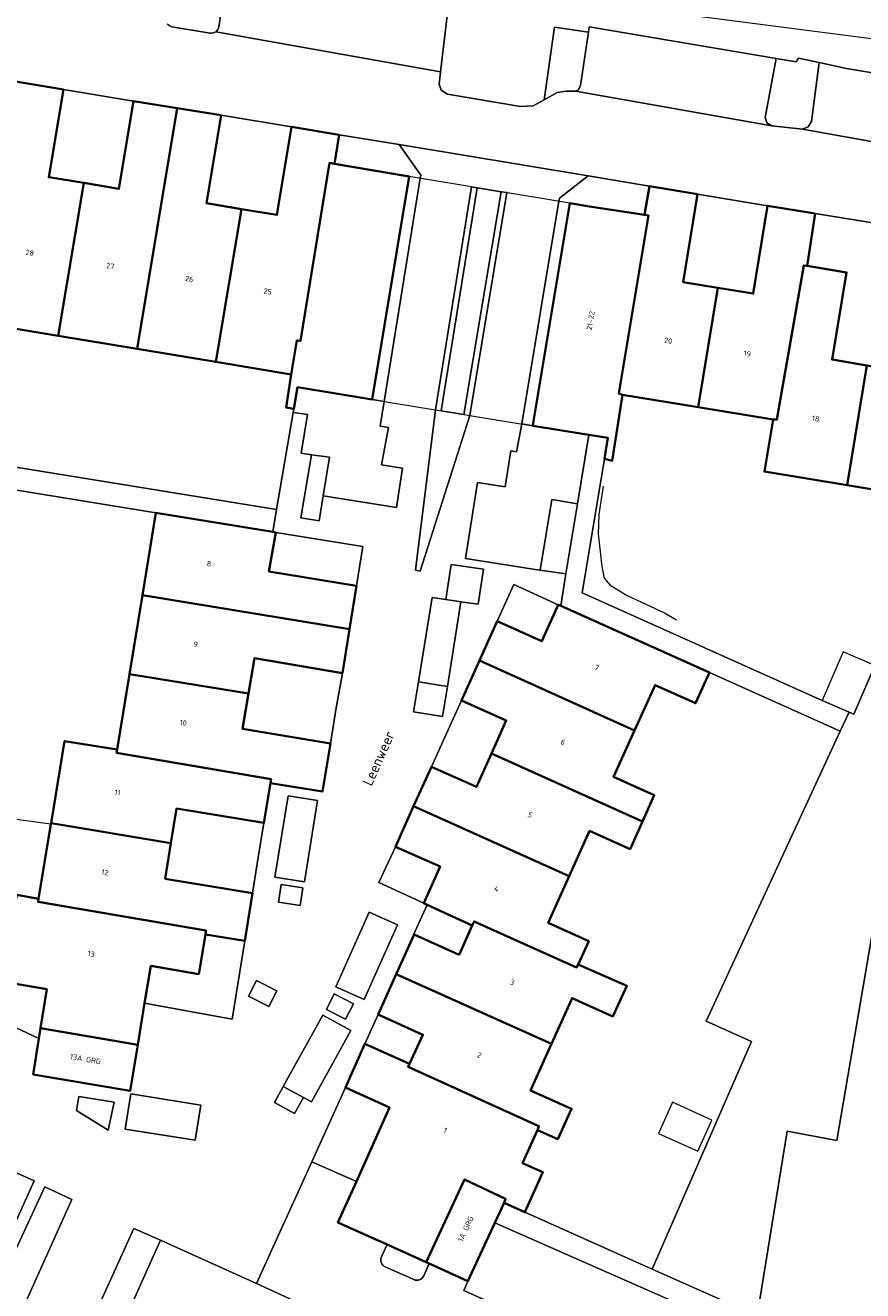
# Model space of a CAD drawing. Header units: metres. Extents: x 110065 to 112666, y 425872 to 427362.
# Tile 73 of 104: x 111228 to 111284, y 426843 to 426928. Entities that reach past the tile are written whole.
import ezdxf

# ---------------------------------------------------------------- set-up
doc = ezdxf.new("R2010")
doc.units = ezdxf.units.M
for name, color, linetype, lineweight in [('B-WE-GR-BEPLANTING_CULTUUR_HEESTERS-GV', 90, 'Continuous', 18), ('B-WE-GR-GRAS-GV', 60, 'Continuous', 13), ('B-WE-GR-GROENVOORZIENING-GV', 80, 'Continuous', 18), ('B-WE-GR-HAAG-G', 90, 'GR-HAAG1', 13), ('B-WE-IE-TERREINAFSCHEIDING_KUNSTMATIG_HEKWERK-G', 20, 'IE-TERREINAFSCHEIDING-KUNSTMATIG', 18), ('B-WE-OG-BEBOUWING-GV', 7, 'Continuous', 35), ('B-WE-OG-BEBOUWING-T18', 10, 'Continuous', 18), ('B-WE-OG-BEBOUWING_LUIFEL-GV', 7, 'Continuous', 18), ('B-WE-OG-BEBOUWING_OVERIG-GV', 7, 'Continuous', 18), ('B-WE-OG-BEBOUWING_STRAATNAAM-T35', 50, 'Continuous', 35), ('B-WE-OG-TERREIN_ERF-GV', 7, 'Continuous', 18), ('B-WE-VH-VERHARDING_ASFALT-GV', 252, 'Continuous', 18), ('B-WE-VH-VERHARDING_BETONSTRAATSTEEN-GV', 252, 'Continuous', 18), ('B-WE-VH-VERHARDING_OPEN-GV', 252, 'Continuous', 18), ('B-WE-VH-VERHARDING_SIERBESTRATING-GV', 252, 'Continuous', 18), ('B-WE-VH-VERHARDING_TEGEL-GV', 252, 'Continuous', 18)]:
    doc.layers.add(name, color=color, linetype=linetype, lineweight=lineweight)
doc.styles.add('NLCS-ISO-M200-T18', font='NLCS-ISO.ttf')
doc.styles.add('NLCS-ISO-M200-T35', font='NLCS-ISO.ttf')
doc.linetypes.add('GR-HAAG1', pattern='A,6,[176,NLCS.SHX,S=0.125,R=0,X=0,Y=0],-2', length=8)
doc.linetypes.add('IE-TERREINAFSCHEIDING-KUNSTMATIG', pattern='A,4,[82,NLCS.SHX,S=0.75,R=90,X=0,Y=0],4,-2', length=10)

msp = doc.modelspace()

# ---------------------------------------------------------------- linework, layer by layer
at = {"layer": 'B-WE-GR-BEPLANTING_CULTUUR_HEESTERS-GV', "flags": 128}
msp.add_lwpolyline([(111233.202, 426853.552), (111233.613, 426855.438), (111231.22, 426855.822), (111231.067, 426854.869), (111233.202, 426853.552), (111233.202, 426853.552)], close=True, dxfattribs=at)
at = {"layer": 'B-WE-GR-GRAS-GV', "flags": 128}
msp.add_lwpolyline([(111256.248, 426930.002), (111255.667, 426925.088), (111255.567, 426924.247), (111255.711, 426923.835), (111256.13, 426923.574), (111261.064, 426922.742), (111261.912, 426922.777), (111262.662, 426923.179), (111263.359, 426928.089), (111265.663, 426927.765), (111265.715, 426928.113), (111278.332, 426925.984), (111279.688, 426925.755), (111279.845, 426926.007), (111281.244, 426925.698), (111283.08, 426925.292), (111293.708, 426923.529)], dxfattribs=at)
at = {"layer": 'B-WE-GR-GROENVOORZIENING-GV', "flags": 128}
for points in [[(111247.731, 426896.418), (111248.151, 426899.03), (111246.936, 426899.201), (111246.224, 426894.931), (111247.463, 426894.74), (111247.731, 426896.418), (111247.731, 426896.418)], [(111262.383, 426891.403), (111264.136, 426891.153), (111264.916, 426895.88), (111263.175, 426896.17), (111262.383, 426891.403), (111262.383, 426891.403)], [(111256.014, 426889.412), (111257.044, 426889.247), (111258.215, 426889.093), (111258.559, 426891.476), (111256.386, 426891.782), (111256.014, 426889.412), (111256.014, 426889.412)], [(111256.127, 426883.527), (111254.17, 426883.841), (111253.846, 426881.817), (111255.803, 426881.503), (111256.127, 426883.527), (111256.127, 426883.527)], [(111244.709, 426868.962), (111246.178, 426868.733), (111246.363, 426869.923), (111244.894, 426870.152), (111244.709, 426868.962), (111244.709, 426868.962)], [(111242.686, 426862.614), (111244.059, 426861.908), (111244.601, 426862.962), (111243.228, 426863.668), (111242.686, 426862.614), (111242.686, 426862.614)], [(111247.949, 426861.716), (111249.245, 426861.048), (111249.782, 426862.089), (111248.486, 426862.757), (111247.949, 426861.716), (111247.949, 426861.716)], [(111246.403, 426855.75), (111245.034, 426856.509), (111244.437, 426855.431), (111245.807, 426854.673), (111246.403, 426855.75), (111246.403, 426855.75)]]:
    msp.add_lwpolyline(points, close=True, dxfattribs=at)
at = {"layer": 'B-WE-GR-HAAG-G', "flags": 128}
msp.add_lwpolyline([(111266.66, 426897.083), (111266.356, 426895.159), (111266.308, 426893.858), (111266.56, 426891.64), (111266.727, 426890.865), (111267.117, 426890.386), (111268.261, 426889.695), (111270.786, 426888.512), (111271.6, 426888.051)], dxfattribs=at)
at = {"layer": 'B-WE-IE-TERREINAFSCHEIDING_KUNSTMATIG_HEKWERK-G', "flags": 128}
msp.add_lwpolyline([(111291.744, 426926.41), (111256.348, 426930.997), (111257.054, 426938), (111257.213, 426939.786), (111259.247, 426942.443), (111262.022, 426943.275), (111265.44, 426946.734), (111266.28, 426949.186), (111265.037, 426951.122), (111262.567, 426952.841), (111280.712, 426950.416), (111279.15, 426945.611), (111280.303, 426942.601), (111282.013, 426941.599), (111286.864, 426941.208), (111288.149, 426939.65), (111291.096, 426936.938), (111290.646, 426933.189), (111289.443, 426929.969), (111291.744, 426926.41)], dxfattribs=at)
at = {"layer": 'B-WE-OG-BEBOUWING-GV', "flags": 128}
for points in [[(111230.182, 426923.888), (111226.951, 426924.418), (111226.362, 426920.896), (111226.583, 426920.86), (111224.94, 426910.42), (111225.18, 426910.38), (111224.815, 426908.067), (111229.835, 426907.235), (111231.555, 426917.565), (111229.192, 426917.958), (111230.182, 426923.888), (111230.182, 426923.888)], [(111237.873, 426922.62), (111234.922, 426923.099), (111233.933, 426917.169), (111231.555, 426917.565), (111229.835, 426907.235), (111235.156, 426906.353), (111237.873, 426922.62), (111237.873, 426922.62)], [(111240.832, 426922.14), (111237.873, 426922.62), (111235.156, 426906.353), (111240.481, 426905.47), (111242.217, 426915.806), (111239.853, 426916.199), (111240.832, 426922.14), (111240.832, 426922.14)], [(111248.822, 426920.821), (111245.592, 426921.35), (111244.603, 426915.41), (111242.217, 426915.806), (111240.481, 426905.47), (111245.581, 426904.625), (111245.96, 426906.93), (111246.21, 426906.89), (111248.154, 426918.923), (111248.501, 426918.864), (111248.822, 426920.821), (111248.822, 426920.821)], [(111253.544, 426918.011), (111252.223, 426918.231), (111248.501, 426918.864), (111248.154, 426918.923), (111246.21, 426906.89), (111245.96, 426906.93), (111245.581, 426904.625), (111245.235, 426902.4), (111245.755, 426902.3), (111246.005, 426903.76), (111251.054, 426902.935), (111253.544, 426918.011), (111253.544, 426918.011)], [(111273.013, 426916.814), (111269.783, 426917.354), (111269.432, 426915.411), (111269.706, 426915.369), (111267.7, 426903.33), (111267.966, 426903.25), (111273.064, 426902.417), (111274.394, 426910.478), (111272.044, 426910.864), (111273.013, 426916.814), (111273.013, 426916.814)], [(111267.966, 426903.25), (111267.7, 426903.33), (111269.706, 426915.369), (111269.432, 426915.411), (111265.733, 426915.983), (111264.401, 426916.205), (111261.9, 426901.2), (111261.894, 426901.162), (111265.685, 426900.542), (111266.969, 426900.332), (111266.736, 426898.923), (111267.259, 426898.795), (111267.966, 426903.25), (111267.966, 426903.25)], [(111280.963, 426915.505), (111277.753, 426916.025), (111276.784, 426910.085), (111274.394, 426910.478), (111273.064, 426902.417), (111278.124, 426901.59), (111278.39, 426901.58), (111280.204, 426911.996), (111280.433, 426911.959), (111280.963, 426915.505), (111280.963, 426915.505)], [(111280.433, 426911.959), (111280.204, 426911.996), (111278.39, 426901.58), (111278.124, 426901.59), (111277.546, 426898.055), (111283.142, 426897.135), (111284.469, 426905.236), (111282.115, 426905.625), (111283.094, 426911.525), (111280.433, 426911.959), (111280.433, 426911.959)], [(111291.054, 426910.197), (111287.814, 426910.736), (111286.835, 426904.846), (111284.469, 426905.236), (111283.142, 426897.135), (111288.726, 426896.216), (111289.296, 426899.638), (111290.65, 426907.769), (111291.054, 426910.197), (111291.054, 426910.197)], [(111244.331, 426893.982), (111236.426, 426895.269), (111235.518, 426889.711), (111249.517, 426887.419), (111249.987, 426890.331), (111244.066, 426891.31), (111244.526, 426893.95), (111244.331, 426893.982), (111244.331, 426893.982)], [(111249.517, 426887.419), (111235.518, 426889.711), (111234.644, 426884.365), (111242.688, 426883.055), (111243.087, 426885.44), (111249.037, 426884.44), (111249.517, 426887.419), (111249.517, 426887.419)], [(111263.779, 426888.989), (111263.617, 426889.062), (111262.507, 426886.592), (111259.487, 426887.942), (111258.289, 426885.292), (111268.774, 426880.563), (111270.158, 426883.633), (111272.898, 426882.404), (111273.838, 426884.474), (111263.779, 426888.989), (111263.779, 426888.989)], [(111268.774, 426880.563), (111258.289, 426885.292), (111257.068, 426882.591), (111260.098, 426881.232), (111259.101, 426878.998), (111269.304, 426874.409), (111270.099, 426876.183), (111267.359, 426877.423), (111268.774, 426880.563), (111268.774, 426880.563)], [(111242.688, 426883.055), (111234.644, 426884.365), (111233.814, 426879.287), (111233.775, 426879.048), (111244.21, 426877.27), (111244.182, 426877.011), (111247.698, 426876.44), (111248.228, 426879.682), (111242.288, 426880.669), (111242.688, 426883.055), (111242.688, 426883.055)], [(111233.814, 426879.287), (111230.268, 426879.848), (111229.351, 426874.291), (111237.445, 426872.954), (111237.828, 426875.289), (111243.732, 426874.321), (111244.182, 426877.011), (111244.21, 426877.27), (111233.775, 426879.048), (111233.814, 426879.287), (111233.814, 426879.287)], [(111269.304, 426874.409), (111259.101, 426878.998), (111258.099, 426876.752), (111255.048, 426878.111), (111253.843, 426875.439), (111264.359, 426870.721), (111265.729, 426873.773), (111268.469, 426872.543), (111269.304, 426874.409), (111269.304, 426874.409)], [(111264.359, 426870.721), (111253.843, 426875.439), (111252.609, 426872.701), (111255.629, 426871.361), (111254.53, 426868.891), (111254.766, 426868.782), (111257.806, 426867.378), (111257.933, 426867.66), (111264.85, 426864.55), (111264.968, 426864.753), (111265.68, 426866.333), (111262.94, 426867.562), (111264.359, 426870.721), (111264.359, 426870.721)], [(111237.445, 426872.954), (111229.351, 426874.291), (111229.341, 426874.233), (111228.509, 426869.187), (111228.474, 426868.978), (111239.81, 426867.05), (111239.781, 426866.779), (111242.43, 426866.339), (111242.957, 426869.571), (111237.049, 426870.539), (111237.445, 426872.954), (111237.445, 426872.954)], [(111228.509, 426869.187), (111227.039, 426869.447), (111226.56, 426866.497), (111225.07, 426866.717), (111224.59, 426863.837), (111229.06, 426863.077), (111228.639, 426860.437), (111235.208, 426859.317), (111235.667, 426862.125), (111236.08, 426864.648), (111239.33, 426864.099), (111239.781, 426866.779), (111239.81, 426867.05), (111228.474, 426868.978), (111228.509, 426869.187), (111228.509, 426869.187)], [(111264.85, 426864.55), (111257.933, 426867.66), (111257.806, 426867.378), (111256.92, 426865.411), (111253.88, 426866.771), (111252.672, 426864.1), (111263.17, 426859.39), (111264.551, 426862.472), (111267.311, 426861.243), (111268.241, 426863.313), (111264.968, 426864.753), (111264.85, 426864.55), (111264.85, 426864.55)], [(111263.17, 426859.39), (111252.672, 426864.1), (111251.451, 426861.37), (111254.471, 426860.001), (111253.575, 426858.029), (111253.484, 426857.829), (111262.31, 426853.83), (111262.213, 426853.551), (111263.582, 426852.932), (111264.512, 426854.992), (111261.751, 426856.222), (111263.17, 426859.39), (111263.17, 426859.39)], [(111235.208, 426859.317), (111228.639, 426860.437), (111228.527, 426859.735), (111228.151, 426857.317), (111234.701, 426856.218), (111235.208, 426859.317), (111235.208, 426859.317)], [(111252.052, 426845.814), (111254.697, 426844.622), (111257.28, 426850.21), (111260.06, 426848.92), (111259.955, 426848.63), (111261.363, 426848.002), (111262.582, 426850.702), (111261.202, 426851.312), (111262.213, 426853.551), (111262.31, 426853.83), (111253.484, 426857.829), (111253.575, 426858.029), (111250.551, 426859.39), (111249.239, 426856.432), (111252.221, 426855.08), (111249.978, 426850.084), (111248.733, 426847.31), (111252.052, 426845.814), (111252.052, 426845.814)], [(111254.697, 426844.622), (111254.889, 426844.536), (111257.514, 426843.353), (111259.337, 426847.294), (111259.955, 426848.63), (111260.06, 426848.92), (111257.28, 426850.21), (111254.697, 426844.622), (111254.697, 426844.622)]]:
    msp.add_lwpolyline(points, close=True, dxfattribs=at)
at = {"layer": 'B-WE-OG-BEBOUWING_LUIFEL-GV', "flags": 128}
for points in [[(111264.401, 426916.205), (111253.544, 426918.011), (111251.054, 426902.935), (111261.894, 426901.162), (111261.9, 426901.2), (111264.401, 426916.205), (111264.401, 426916.205)], [(111229.341, 426874.233), (111226.493, 426874.607), (111225.748, 426869.597), (111227.039, 426869.447), (111228.509, 426869.187), (111229.341, 426874.233), (111229.341, 426874.233)]]:
    msp.add_lwpolyline(points, close=True, dxfattribs=at)
at = {"layer": 'B-WE-OG-BEBOUWING_OVERIG-GV', "flags": 128}
for points in [[(111285.006, 426884.958), (111282.865, 426885.881), (111281.448, 426882.593), (111283.274, 426881.806), (111283.589, 426881.67), (111285.006, 426884.958), (111285.006, 426884.958)], [(111273.998, 426854.234), (111271.344, 426855.434), (111270.391, 426853.326), (111273.045, 426852.126), (111273.998, 426854.234), (111273.998, 426854.234)]]:
    msp.add_lwpolyline(points, close=True, dxfattribs=at)
at = {"layer": 'B-WE-OG-TERREIN_ERF-GV', "flags": 128}
for points in [[(111234.922, 426923.099), (111230.182, 426923.888), (111229.192, 426917.958), (111231.555, 426917.565), (111233.933, 426917.169), (111234.922, 426923.099), (111234.922, 426923.099)], [(111245.592, 426921.35), (111240.832, 426922.14), (111239.853, 426916.199), (111242.217, 426915.806), (111244.603, 426915.41), (111245.592, 426921.35), (111245.592, 426921.35)], [(111277.753, 426916.025), (111273.013, 426916.814), (111272.044, 426910.864), (111274.394, 426910.478), (111276.784, 426910.085), (111277.753, 426916.025), (111277.753, 426916.025)], [(111291.112, 426913.861), (111280.963, 426915.505), (111280.433, 426911.959), (111283.094, 426911.525), (111282.115, 426905.625), (111284.469, 426905.236), (111286.835, 426904.846), (111287.814, 426910.736), (111291.054, 426910.197), (111290.65, 426907.769), (111294.235, 426906.727), (111295.934, 426912.447), (111291.112, 426913.861), (111291.112, 426913.861)], [(111210.655, 426895.504), (111218.966, 426894.105), (111222.418, 426893.524), (111222.889, 426896.323), (111223.332, 426898.953), (111244.589, 426895.49), (111245.714, 426902.062), (111245.755, 426902.3), (111245.235, 426902.4), (111245.581, 426904.625), (111240.481, 426905.47), (111235.156, 426906.353), (111229.835, 426907.235), (111224.815, 426908.067), (111224.604, 426906.767), (111219.294, 426907.673), (111219.044, 426906.206), (111215.434, 426906.776), (111215.194, 426905.286), (111209.824, 426906.205), (111208.136, 426895.928), (111210.655, 426895.504), (111210.655, 426895.504)], [(111229.351, 426874.291), (111230.268, 426879.848), (111233.814, 426879.287), (111234.644, 426884.365), (111235.518, 426889.711), (111236.426, 426895.269), (111224.669, 426897.184), (111223.552, 426891.382), (111223.006, 426891.442), (111221.7, 426881.237), (111218.168, 426881.919), (111217.08, 426875.757), (111215.345, 426865.933), (111228.527, 426859.735), (111228.639, 426860.437), (111229.06, 426863.077), (111224.59, 426863.837), (111225.07, 426866.717), (111226.56, 426866.497), (111227.039, 426869.447), (111228.509, 426869.187), (111229.341, 426874.233), (111229.351, 426874.291), (111229.351, 426874.291)], [(111250.411, 426892.992), (111244.526, 426893.95), (111244.066, 426891.31), (111249.987, 426890.331), (111250.411, 426892.992), (111250.411, 426892.992)], [(111263.617, 426889.062), (111260.606, 426890.421), (111259.487, 426887.942), (111262.507, 426886.592), (111263.617, 426889.062), (111263.617, 426889.062)], [(111249.037, 426884.44), (111243.087, 426885.44), (111242.688, 426883.055), (111242.288, 426880.669), (111248.228, 426879.682), (111248.62, 426882.09), (111249.037, 426884.44), (111249.037, 426884.44)], [(111282.673, 426880.508), (111273.838, 426884.474), (111272.898, 426882.404), (111270.158, 426883.633), (111268.774, 426880.563), (111267.359, 426877.423), (111270.099, 426876.183), (111269.304, 426874.409), (111268.469, 426872.543), (111265.729, 426873.773), (111264.359, 426870.721), (111262.94, 426867.562), (111265.68, 426866.333), (111264.968, 426864.753), (111268.241, 426863.313), (111267.311, 426861.243), (111264.551, 426862.472), (111263.17, 426859.39), (111261.751, 426856.222), (111264.512, 426854.992), (111263.582, 426852.932), (111262.213, 426853.551), (111261.202, 426851.312), (111262.582, 426850.702), (111261.363, 426848.002), (111269.97, 426844.163), (111276.681, 426859.54), (111273.604, 426860.915), (111282.673, 426880.508), (111282.673, 426880.508)], [(111260.098, 426881.232), (111257.068, 426882.591), (111255.836, 426879.859), (111255.048, 426878.111), (111258.099, 426876.752), (111259.101, 426878.998), (111260.098, 426881.232), (111260.098, 426881.232)], [(111243.732, 426874.321), (111237.828, 426875.289), (111237.445, 426872.954), (111237.049, 426870.539), (111242.957, 426869.571), (111243.34, 426871.98), (111243.732, 426874.321), (111243.732, 426874.321)], [(111255.629, 426871.361), (111252.609, 426872.701), (111251.498, 426870.285), (111254.53, 426868.891), (111255.629, 426871.361), (111255.629, 426871.361)], [(111257.806, 426867.378), (111254.766, 426868.782), (111253.71, 426866.45), (111252.672, 426864.1), (111253.88, 426866.771), (111256.92, 426865.411), (111257.806, 426867.378), (111257.806, 426867.378)], [(111242.43, 426866.339), (111239.781, 426866.779), (111239.33, 426864.099), (111236.08, 426864.648), (111235.667, 426862.125), (111241.59, 426861.05), (111242.43, 426866.339), (111242.43, 426866.339)], [(111254.471, 426860.001), (111251.451, 426861.37), (111250.551, 426859.39), (111253.575, 426858.029), (111254.471, 426860.001), (111254.471, 426860.001)], [(111252.221, 426855.08), (111249.239, 426856.432), (111246.96, 426851.408), (111249.978, 426850.084), (111252.221, 426855.08), (111252.221, 426855.08)], [(111228.214, 426850.136), (111217.995, 426854.729), (111216.692, 426851.805), (111218.85, 426850.835), (111226.902, 426847.217), (111228.214, 426850.136), (111228.214, 426850.136)], [(111227.088, 426824.595), (111237.091, 426819.981), (111271.012, 426804.791), (111274.878, 426813.353), (111269.679, 426815.694), (111264.763, 426817.908), (111259.851, 426820.119), (111254.924, 426822.338), (111250.256, 426824.44), (111249.646, 426823.07), (111244.465, 426825.395), (111239.534, 426827.607), (111236.435, 426828.998), (111235.815, 426827.608), (111230.885, 426829.837), (111235.513, 426840.078), (111243.306, 426836.597), (111245.733, 426842.049), (111243.235, 426843.18), (111236.743, 426846.119), (111228.197, 426827.067), (111227.088, 426824.595), (111227.088, 426824.595)]]:
    msp.add_lwpolyline(points, close=True, dxfattribs=at)
for points in [[(111288.726, 426896.216), (111283.142, 426897.135), (111277.546, 426898.055), (111278.124, 426901.59), (111273.064, 426902.417), (111273.064, 426902.417), (111273.064, 426902.417), (111267.966, 426903.25), (111267.259, 426898.795), (111266.736, 426898.923), (111265.242, 426889.867), (111281.448, 426882.593), (111283.274, 426881.806), (111283.589, 426881.67), (111285.006, 426884.958)], [(111287.924, 426885.009), (111282.445, 426852.855), (111279.089, 426853.476), (111277.048, 426841.006), (111276.383, 426836.94), (111279.846, 426836.409), (111279.846, 426836.409), (111279.846, 426836.409), (111285.129, 426835.592)]]:
    msp.add_lwpolyline(points, dxfattribs=at)
at = {"layer": 'B-WE-VH-VERHARDING_ASFALT-GV', "flags": 128}
msp.add_lwpolyline([(111237.186, 426928.331, 0.200169), (111237.51, 426928.13), (111240.107, 426927.702, 0.198212), (111240.481, 426927.79, 0.202832), (111240.682, 426928.118), (111241.381, 426932.571)], format="xyb", dxfattribs=at)
at = {"layer": 'B-WE-VH-VERHARDING_BETONSTRAATSTEEN-GV', "flags": 128}
for points in [[(111255.667, 426925.088), (111256.248, 426930.002), (111254.007, 426930.251), (111243.929, 426932.103), (111241.381, 426932.571), (111240.682, 426928.118, -0.202832), (111240.481, 426927.79)], [(111228.197, 426827.067), (111236.743, 426846.119), (111234.935, 426846.905), (111232.72, 426841.986), (111234.303, 426841.263), (111233.407, 426839.3), (111231.824, 426840.023), (111229.622, 426834.998), (111231.174, 426834.286), (111230.22, 426832.208), (111228.668, 426832.92), (111226.044, 426827.466, -0.352538), (111226.864, 426827.675)], [(111254.889, 426844.536), (111254.697, 426844.622), (111252.052, 426845.814), (111251.671, 426844.985, 0.418287), (111251.921, 426844.32), (111253.863, 426843.45, 0.416547), (111254.525, 426843.706)]]:
    msp.add_lwpolyline(points, format="xyb", close=True, dxfattribs=at)
for points in [[(111278.332, 426925.984), (111265.715, 426928.113), (111265.663, 426927.765), (111265.126, 426924.156), (111264.976, 426923.863), (111264.791, 426923.768), (111278.036, 426921.438), (111277.713, 426921.627), (111277.6, 426921.982), (111278.332, 426925.984), (111278.332, 426925.984)], [(111283.08, 426925.292), (111281.244, 426925.698), (111280.73, 426921.73), (111280.507, 426921.357), (111280.108, 426921.196), (111292.947, 426918.91), (111307.185, 426914.928), (111306.89, 426915.169), (111306.85, 426915.547), (111307.814, 426918.843), (111307.772, 426919.223), (111307.477, 426919.462), (111306.612, 426919.72), (111304.365, 426920.389), (111294.455, 426923.309), (111293.708, 426923.529), (111283.08, 426925.292), (111283.08, 426925.292)], [(111254.294, 426917.886), (111254.328, 426918.094), (111252.868, 426920.158), (111248.822, 426920.821), (111248.501, 426918.864), (111252.223, 426918.231), (111253.544, 426918.011), (111251.054, 426902.935), (111251.857, 426902.804), (111254.294, 426917.886), (111254.294, 426917.886)], [(111269.783, 426917.354), (111265.64, 426918.047), (111263.698, 426916.541), (111263.661, 426916.328), (111261.154, 426901.283), (111261.894, 426901.162), (111261.9, 426901.2), (111264.401, 426916.205), (111265.733, 426915.983), (111269.432, 426915.411), (111269.783, 426917.354), (111269.783, 426917.354)], [(111259.749, 426916.978), (111258.144, 426917.245), (111255.709, 426902.173), (111257.24, 426901.923), (111259.749, 426916.978), (111259.749, 426916.978)], [(111246.936, 426899.201), (111248.151, 426899.03), (111247.731, 426896.418), (111252.688, 426895.635), (111253.089, 426898.285), (111251.678, 426898.514), (111252.137, 426901.031), (111251.584, 426901.127), (111251.857, 426902.804), (111251.054, 426902.935), (111246.005, 426903.76), (111245.755, 426902.3), (111245.714, 426902.062), (111246.684, 426901.929), (111246.244, 426899.298), (111246.936, 426899.201), (111246.936, 426899.201)], [(111262.383, 426891.403), (111263.175, 426896.17), (111264.916, 426895.88), (111265.685, 426900.542), (111261.894, 426901.162), (111261.154, 426901.283), (111260.791, 426899.398), (111260.411, 426899.458), (111260.029, 426897.023), (111258.161, 426897.316), (111257.357, 426892.192), (111262.352, 426891.408), (111262.383, 426891.403), (111262.383, 426891.403)], [(111263.779, 426888.989), (111273.838, 426884.474), (111282.673, 426880.508), (111283.274, 426881.806), (111281.448, 426882.593), (111265.242, 426889.867), (111266.736, 426898.923), (111266.969, 426900.332), (111265.685, 426900.542), (111264.916, 426895.88), (111264.136, 426891.153), (111263.779, 426888.989), (111263.779, 426888.989)], [(111254.17, 426883.841), (111256.127, 426883.527), (111257.044, 426889.247), (111256.014, 426889.412), (111255.087, 426889.561), (111254.17, 426883.841), (111254.17, 426883.841)], [(111247.355, 426875.833), (111245.365, 426876.155), (111244.473, 426870.647), (111246.463, 426870.325), (111247.355, 426875.833), (111247.355, 426875.833)], [(111250.832, 426868.285), (111248.58, 426863.233), (111250.505, 426862.375), (111252.757, 426867.427), (111250.832, 426868.285), (111250.832, 426868.285)], [(111245.034, 426856.509), (111246.403, 426855.75), (111246.938, 426855.454), (111249.609, 426860.277), (111247.705, 426861.332), (111245.034, 426856.509), (111245.034, 426856.509)], [(111234.365, 426853.609), (111239.094, 426852.864), (111239.47, 426855.251), (111234.741, 426855.996), (111234.365, 426853.609), (111234.365, 426853.609)], [(111220.592, 426829.64), (111221.831, 426829.065), (111230.76, 426848.87), (111228.929, 426849.71), (111219.792, 426830.011), (111220.592, 426829.64), (111220.592, 426829.64)], [(111271.007, 426836.488), (111272.379, 426839.439), (111273.176, 426841.154), (111272.206, 426841.612), (111259.337, 426847.294), (111257.514, 426843.353), (111257.242, 426842.723), (111271.007, 426836.488), (111271.007, 426836.488)]]:
    msp.add_lwpolyline(points, close=True, dxfattribs=at)
at = {"layer": 'B-WE-VH-VERHARDING_OPEN-GV', "flags": 128}
for points in [[(111189.964, 426928.535), (111189.375, 426926.039), (111192.24, 426925.366), (111195.191, 426924.672), (111198.131, 426923.981), (111204.512, 426922.481), (111212.201, 426920.674), (111212.608, 426923.154), (111223.672, 426921.337), (111226.362, 426920.896), (111226.951, 426924.418), (111230.182, 426923.888), (111234.922, 426923.099), (111237.873, 426922.62), (111240.832, 426922.14), (111245.592, 426921.35), (111248.822, 426920.821), (111252.868, 426920.158), (111265.64, 426918.047), (111269.783, 426917.354), (111273.013, 426916.814), (111277.753, 426916.025), (111280.963, 426915.505), (111291.112, 426913.861)], [(111232.72, 426841.986), (111234.935, 426846.905), (111236.743, 426846.119), (111243.235, 426843.18), (111246.96, 426851.408), (111249.239, 426856.432), (111250.551, 426859.39), (111251.451, 426861.37), (111252.672, 426864.1), (111253.71, 426866.45), (111254.766, 426868.782), (111254.53, 426868.891), (111251.498, 426870.285), (111252.609, 426872.701), (111253.843, 426875.439), (111255.048, 426878.111), (111255.836, 426879.859), (111257.068, 426882.591), (111258.289, 426885.292), (111259.487, 426887.942), (111260.606, 426890.421), (111263.617, 426889.062), (111263.779, 426888.989), (111264.136, 426891.153), (111262.383, 426891.403), (111262.352, 426891.408), (111257.357, 426892.192), (111258.161, 426897.316), (111260.029, 426897.023), (111260.411, 426899.458), (111260.791, 426899.398), (111261.154, 426901.283), (111263.661, 426916.328), (111263.698, 426916.541), (111265.64, 426918.047), (111252.868, 426920.158), (111254.328, 426918.094), (111254.294, 426917.886), (111251.857, 426902.804), (111251.584, 426901.127), (111252.137, 426901.031), (111251.678, 426898.514), (111253.089, 426898.285), (111252.688, 426895.635), (111247.731, 426896.418), (111247.463, 426894.74), (111246.224, 426894.931), (111246.936, 426899.201), (111246.244, 426899.298), (111246.684, 426901.929), (111245.714, 426902.062), (111244.589, 426895.49), (111244.331, 426893.982), (111244.526, 426893.95), (111250.411, 426892.992), (111249.987, 426890.331), (111249.517, 426887.419), (111249.037, 426884.44), (111248.62, 426882.09), (111248.228, 426879.682), (111247.698, 426876.44), (111244.182, 426877.011), (111243.732, 426874.321), (111243.34, 426871.98), (111242.957, 426869.571), (111242.43, 426866.339), (111241.59, 426861.05), (111235.667, 426862.125), (111235.208, 426859.317), (111234.701, 426856.218), (111228.151, 426857.317), (111228.527, 426859.735), (111215.345, 426865.933)], [(111217.995, 426854.729), (111228.214, 426850.136), (111226.902, 426847.217)], [(111219.792, 426830.011), (111228.929, 426849.71), (111230.76, 426848.87), (111221.831, 426829.065)]]:
    msp.add_lwpolyline(points, dxfattribs=at)
for points in [[(111292.947, 426918.91), (111280.108, 426921.196), (111278.036, 426921.438), (111264.791, 426923.768), (111264.139, 426923.78), (111263.541, 426923.672), (111262.662, 426923.179), (111261.912, 426922.777), (111261.064, 426922.742), (111256.13, 426923.574), (111255.711, 426923.835), (111255.567, 426924.247), (111255.667, 426925.088), (111240.481, 426927.79, -0.198212), (111240.107, 426927.702), (111237.51, 426928.13, -0.200169), (111237.186, 426928.331)], [(111271.007, 426836.488), (111257.242, 426842.723), (111257.514, 426843.353), (111254.889, 426844.536), (111254.525, 426843.706, -0.416547), (111253.863, 426843.45), (111251.921, 426844.32, -0.418287), (111251.671, 426844.985), (111252.052, 426845.814), (111248.733, 426847.31), (111249.978, 426850.084), (111246.96, 426851.408), (111243.235, 426843.18), (111245.733, 426842.049)]]:
    msp.add_lwpolyline(points, format="xyb", dxfattribs=at)
for points in [[(111259.749, 426916.978), (111260.144, 426916.912), (111257.635, 426901.858), (111254.286, 426891.322), (111253.968, 426891.408), (111255.314, 426902.238), (111257.749, 426917.311), (111258.144, 426917.245), (111259.749, 426916.978), (111259.749, 426916.978)], [(111210.372, 426893.821), (111211.767, 426893.567), (111221.444, 426891.84), (111220.562, 426887.762), (111219.817, 426883.396), (111216.773, 426883.915), (111215.428, 426876.034), (111217.08, 426875.757), (111218.168, 426881.919), (111221.7, 426881.237), (111223.006, 426891.442), (111223.552, 426891.382), (111224.669, 426897.184), (111236.426, 426895.269), (111244.331, 426893.982), (111244.589, 426895.49), (111223.332, 426898.953), (111222.889, 426896.323), (111222.418, 426893.524), (111218.966, 426894.105), (111210.655, 426895.504), (111210.372, 426893.821), (111210.372, 426893.821)], [(111256.127, 426883.527), (111255.803, 426881.503), (111253.846, 426881.817), (111254.17, 426883.841), (111255.087, 426889.561), (111256.014, 426889.412), (111256.386, 426891.782), (111258.559, 426891.476), (111258.215, 426889.093), (111257.044, 426889.247), (111256.127, 426883.527), (111256.127, 426883.527)], [(111269.97, 426844.163), (111277.048, 426841.006), (111279.089, 426853.476), (111282.445, 426852.855), (111287.924, 426885.009), (111297.288, 426883.407), (111313.413, 426880.722), (111314.53, 426884.682), (111315.646, 426888.641), (111314.937, 426888.85), (111314.542, 426887.509), (111314.019, 426887.66), (111312.534, 426882.394), (111285.911, 426887.016), (111285.006, 426884.958), (111283.589, 426881.67), (111283.274, 426881.806), (111282.673, 426880.508), (111273.604, 426860.915), (111276.681, 426859.54), (111269.97, 426844.163), (111269.97, 426844.163)], [(111247.355, 426875.833), (111246.463, 426870.325), (111244.473, 426870.647), (111245.365, 426876.155), (111247.355, 426875.833), (111247.355, 426875.833)], [(111244.709, 426868.962), (111244.894, 426870.152), (111246.363, 426869.923), (111246.178, 426868.733), (111244.709, 426868.962), (111244.709, 426868.962)], [(111250.832, 426868.285), (111252.757, 426867.427), (111250.505, 426862.375), (111248.58, 426863.233), (111250.832, 426868.285), (111250.832, 426868.285)], [(111242.686, 426862.614), (111243.228, 426863.668), (111244.601, 426862.962), (111244.059, 426861.908), (111242.686, 426862.614), (111242.686, 426862.614)], [(111247.949, 426861.716), (111248.486, 426862.757), (111249.782, 426862.089), (111249.245, 426861.048), (111247.949, 426861.716), (111247.949, 426861.716)], [(111246.403, 426855.75), (111245.807, 426854.673), (111244.437, 426855.431), (111245.034, 426856.509), (111247.705, 426861.332), (111249.609, 426860.277), (111246.938, 426855.454), (111246.403, 426855.75), (111246.403, 426855.75)], [(111234.365, 426853.609), (111234.741, 426855.996), (111239.47, 426855.251), (111239.094, 426852.864), (111234.365, 426853.609), (111234.365, 426853.609)], [(111233.202, 426853.552), (111231.067, 426854.869), (111231.22, 426855.822), (111233.613, 426855.438), (111233.202, 426853.552), (111233.202, 426853.552)]]:
    msp.add_lwpolyline(points, close=True, dxfattribs=at)
at = {"layer": 'B-WE-VH-VERHARDING_SIERBESTRATING-GV', "flags": 128}
msp.add_lwpolyline([(111255.709, 426902.173), (111258.144, 426917.245), (111257.749, 426917.311), (111255.314, 426902.238), (111253.968, 426891.408), (111254.286, 426891.322), (111257.635, 426901.858), (111260.144, 426916.912), (111259.749, 426916.978), (111257.24, 426901.923), (111255.709, 426902.173), (111255.709, 426902.173)], close=True, dxfattribs=at)
at = {"layer": 'B-WE-VH-VERHARDING_TEGEL-GV', "flags": 128}
for points in [[(111265.663, 426927.765), (111263.359, 426928.089), (111262.662, 426923.179), (111263.541, 426923.672), (111264.139, 426923.78), (111264.791, 426923.768), (111264.976, 426923.863), (111265.126, 426924.156), (111265.663, 426927.765), (111265.663, 426927.765)], [(111281.244, 426925.698), (111279.845, 426926.007), (111279.688, 426925.755), (111278.332, 426925.984), (111277.6, 426921.982), (111277.713, 426921.627), (111278.036, 426921.438), (111280.108, 426921.196), (111280.507, 426921.357), (111280.73, 426921.73), (111281.244, 426925.698), (111281.244, 426925.698)]]:
    msp.add_lwpolyline(points, close=True, dxfattribs=at)
msp.add_lwpolyline([(111259.337, 426847.294), (111272.206, 426841.612), (111273.176, 426841.154), (111275.036, 426840.313), (111274.273, 426838.559), (111272.379, 426839.439), (111271.007, 426836.488), (111270.911, 426836.281, 0.415558), (111271.158, 426835.615), (111273.757, 426834.438, 0.409233), (111274.416, 426834.682), (111274.576, 426835.025), (111277.193, 426833.845), (111277.617, 426835.933), (111279.705, 426835.589), (111279.846, 426836.409), (111276.383, 426836.94), (111277.048, 426841.006), (111269.97, 426844.163), (111261.363, 426848.002), (111259.955, 426848.63)], format="xyb", close=True, dxfattribs=at)

# ---------------------------------------------------------------- texts
at = {"layer": 'B-WE-OG-BEBOUWING-T18', "char_height": 0.36, "attachment_point": 5, "style": 'NLCS-ISO-M200-T18'}
for s, insert, rotation in [('28', (111227.909, 426912.853), 351), ('27', (111233.356, 426911.956), 351), ('26', (111238.684, 426911.08), 351), ('25', (111243.99, 426910.237), 351), ('21-22', (111265.8, 426908.266), 81), ('20', (111271.045, 426906.906), 351), ('19', (111276.389, 426906.028), 351), ('18', (111281.009, 426901.645), 351), ('8', (111240.022, 426891.829), 351), ('9', (111239.123, 426886.38), 351), ('7', (111266.211, 426884.803), 336), ('10', (111238.282, 426881.081), 351), ('6', (111263.937, 426879.783), 336), ('11', (111233.836, 426876.373), 350), ('5', (111261.723, 426874.86), 336), ('12', (111232.988, 426870.974), 350), ('4', (111259.45, 426869.864), 337), ('13', (111232.058, 426865.471), 350), ('3', (111260.505, 426863.541), 336), ('13A GRG', (111231.675, 426858.355), 350), ('2', (111258.286, 426858.62), 336), ('1', (111255.99, 426853.554), 336), ('1A GRG', (111257.365, 426846.879), 65)]:
    msp.add_mtext(s, dxfattribs=dict(at, insert=insert, rotation=rotation))
at = {"layer": 'B-WE-OG-BEBOUWING_STRAATNAAM-T35', "insert": (111251.476, 426878.683), "char_height": 0.7, "attachment_point": 5, "rotation": 66, "style": 'NLCS-ISO-M200-T35'}
msp.add_mtext('Leenweer', dxfattribs=at)

doc.saveas('drawing.dxf')
